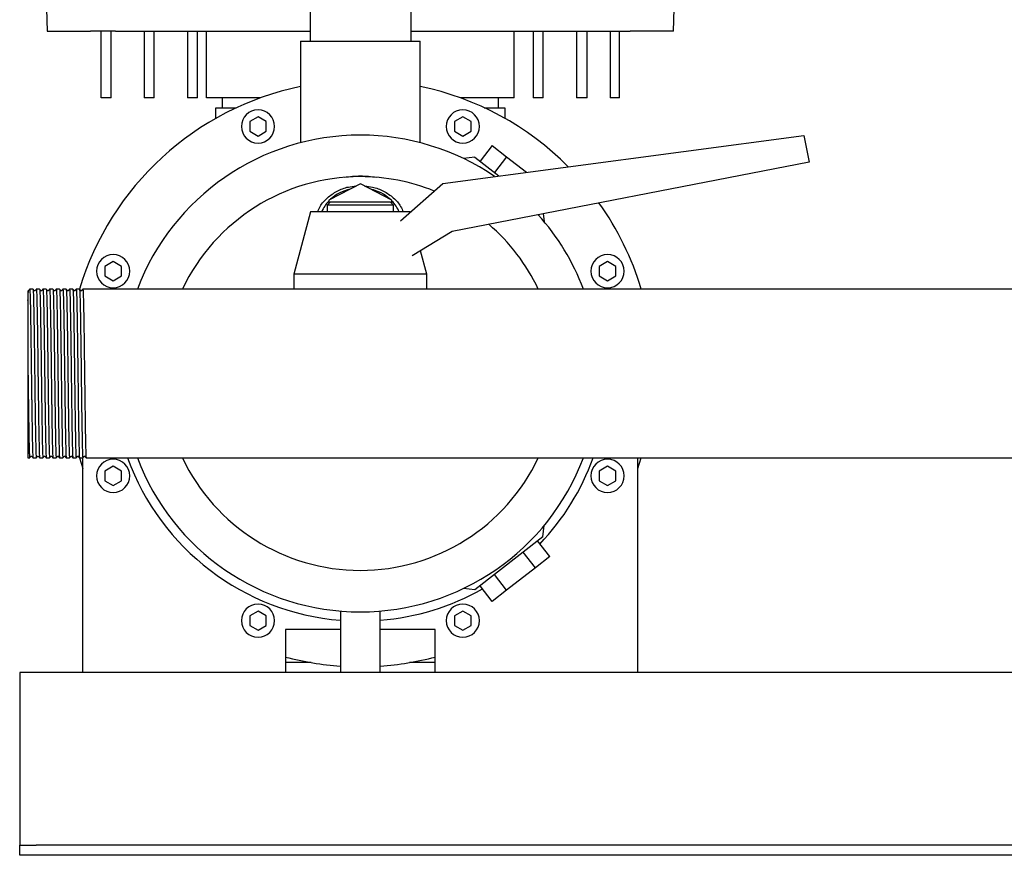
# Model space of a CAD drawing. Header units: millimetres. Extents: x 12 to 1950, y 8 to 888.
# Tile 3 of 8: x 1113 to 1409, y 8 to 260. Entities that reach past the tile are written whole.
import ezdxf

# ---------------------------------------------------------------- set-up
doc = ezdxf.new("R2010")
doc.units = ezdxf.units.MM

msp = doc.modelspace()

# ---------------------------------------------------------------- linework, layer by layer
at = {"color": 7, "linetype": 'Continuous', "lineweight": 25}
for p, q in [((1117.94, 341.91), (1120.91, 256.26)), ((1309.31, 256.26), (1312.28, 341.91)), ((1199.97, 263.26), (1199.97, 253.26)), ((1230.26, 263.26), (1230.26, 253.26)), ((1120.91, 256.26), (1133.92, 256.26)), ((1137.11, 236.26), (1137.11, 256.26)), ((1140.11, 236.26), (1140.11, 256.26)), ((1141.47, 256.26), (1199.97, 256.26)), ((1150.11, 256.26), (1150.11, 236.26)), ((1153.11, 236.26), (1153.11, 256.26)), ((1163.11, 256.26), (1163.11, 236.26)), ((1166.11, 236.26), (1166.11, 256.26)), ((1168.85, 236.26), (1168.85, 256.26)), ((1230.26, 256.26), (1288.76, 256.26)), ((1261.38, 236.26), (1261.38, 256.26)), ((1267.11, 256.26), (1267.11, 236.26)), ((1270.11, 236.26), (1270.11, 256.26)), ((1280.11, 256.26), (1280.11, 236.26)), ((1283.32, 236.26), (1283.32, 256.26)), ((1290.29, 256.26), (1290.29, 236.26)), ((1293.11, 236.26), (1293.11, 256.26)), ((1309.31, 256.26), (1296.31, 256.26)), ((1197.11, 253.26), (1197.11, 222.71)), ((1197.11, 253.26), (1215.11, 253.26)), ((1215.11, 253.26), (1233.11, 253.26)), ((1233.11, 222.71), (1233.11, 253.26)), ((1140.11, 236.26), (1137.11, 236.26)), ((1153.11, 236.26), (1150.11, 236.26)), ((1166.11, 236.26), (1163.11, 236.26)), ((1185.13, 236.26), (1168.85, 236.26)), ((1173.61, 233.26), (1173.61, 236.26)), ((1261.38, 236.26), (1245.1, 236.26)), ((1256.61, 236.26), (1256.61, 233.26)), ((1270.11, 236.26), (1267.11, 236.26)), ((1283.32, 236.26), (1280.11, 236.26)), ((1293.11, 236.26), (1290.29, 236.26)), ((1171.61, 230.04), (1171.61, 233.26)), ((1171.61, 233.26), (1174.61, 233.26)), ((1174.61, 233.26), (1177.86, 233.26)), ((1252.37, 233.26), (1255.61, 233.26)), ((1255.61, 233.26), (1258.61, 233.26)), ((1258.61, 233.26), (1258.61, 230.04)), ((1184.31, 230.51), (1181.81, 229.07)), ((1181.81, 229.07), (1181.81, 226.18)), ((1186.81, 229.07), (1184.31, 230.51)), ((1186.81, 226.18), (1186.81, 229.07)), ((1245.92, 230.51), (1243.42, 229.07)), ((1243.42, 229.07), (1243.42, 226.18)), ((1248.42, 229.07), (1245.92, 230.51)), ((1248.42, 226.18), (1248.42, 229.07)), ((1181.81, 226.18), (1184.31, 224.74)), ((1184.31, 224.74), (1186.81, 226.18)), ((1243.42, 226.18), (1245.92, 224.74)), ((1245.92, 224.74), (1248.42, 226.18)), ((1239.95, 210.49), (1348.56, 224.91)), ((1348.56, 224.91), (1350.11, 216.91)), ((1254.8, 221.87), (1251.1, 217.14)), ((1254.8, 221.87), (1259.12, 218.49)), ((1350.11, 216.91), (1242.76, 196.04)), ((1249.5, 218.39), (1246.09, 217.97)), ((1249.5, 218.39), (1256.75, 212.72)), ((1259.12, 218.49), (1255.43, 213.76)), ((1259.12, 218.49), (1265.09, 213.83)), ((1215.11, 210.35), (1205.61, 205.42)), ((1224.61, 205.42), (1215.11, 210.35)), ((1227.22, 199.26), (1239.95, 210.49)), ((1206.11, 204.91), (1205.11, 203.91)), ((1205.61, 205.42), (1205.61, 204.41)), ((1206.11, 204.91), (1215.11, 204.91)), ((1215.11, 204.91), (1224.11, 204.91)), ((1225.11, 203.91), (1224.11, 204.91)), ((1224.61, 204.41), (1224.61, 205.42)), ((1200.11, 201.91), (1195.11, 183.16)), ((1215.11, 201.91), (1200.11, 201.91)), ((1205.11, 203.91), (1205.11, 201.91)), ((1215.11, 203.91), (1205.11, 203.91)), ((1225.11, 203.91), (1215.11, 203.91)), ((1230.11, 201.91), (1215.11, 201.91)), ((1225.11, 201.91), (1225.11, 203.91)), ((1230.11, 201.91), (1230.11, 201.91)), ((1270.12, 201.36), (1270.41, 198.97)), ((1242.76, 196.04), (1230.71, 188.67)), ((1235.11, 183.16), (1233.23, 190.21)), ((1140.74, 186.95), (1138.24, 185.5)), ((1143.24, 185.5), (1140.74, 186.95)), ((1289.48, 186.95), (1286.98, 185.5)), ((1291.98, 185.5), (1289.48, 186.95)), ((1138.24, 185.5), (1138.24, 182.62)), ((1143.24, 182.62), (1143.24, 185.5)), ((1286.98, 185.5), (1286.98, 182.62)), ((1291.98, 182.62), (1291.98, 185.5)), ((1138.24, 182.62), (1140.74, 181.17)), ((1140.74, 181.17), (1143.24, 182.62)), ((1195.11, 183.16), (1195.11, 178.66)), ((1215.11, 183.16), (1195.11, 183.16)), ((1235.11, 183.16), (1215.11, 183.16)), ((1235.11, 178.66), (1235.11, 183.16)), ((1286.98, 182.62), (1289.48, 181.17)), ((1289.48, 181.17), (1291.98, 182.62)), ((1116.62, 178.65), (1115.61, 178.66)), ((1118.62, 178.65), (1117.61, 178.66)), ((1120.62, 178.65), (1119.61, 178.66)), ((1122.62, 178.65), (1121.61, 178.66)), ((1124.62, 178.65), (1123.61, 178.66)), ((1126.62, 178.65), (1125.61, 178.66)), ((1128.62, 178.65), (1127.61, 178.66)), ((1130.61, 178.66), (1129.61, 178.66)), ((1132.61, 178.66), (1131.61, 178.66)), ((1133.61, 178.66), (1132.61, 178.66)), ((1508.76, 178.66), (1133.61, 178.66)), ((1115.11, 153.14), (1115.11, 127.86)), ((1115.11, 127.86), (1115.61, 127.86)), ((1116.61, 127.86), (1117.62, 127.86)), ((1118.61, 127.86), (1119.61, 127.86)), ((1120.61, 127.86), (1121.62, 127.86)), ((1122.61, 127.86), (1123.61, 127.86)), ((1124.61, 127.86), (1125.61, 127.86)), ((1126.61, 127.86), (1127.62, 127.86)), ((1128.61, 127.86), (1129.62, 127.86)), ((1130.61, 127.86), (1131.61, 127.86)), ((1130.61, 127.86), (1131.61, 124.69)), ((1131.61, 63.26), (1131.61, 127.87)), ((1132.61, 127.86), (1905.11, 127.86)), ((1298.61, 63.26), (1298.61, 127.86)), ((1298.61, 124.69), (1299.63, 127.86)), ((1140.74, 125.34), (1138.24, 123.89)), ((1143.24, 123.89), (1140.74, 125.34)), ((1289.48, 125.34), (1286.98, 123.89)), ((1291.98, 123.89), (1289.48, 125.34)), ((1138.24, 123.89), (1138.24, 121.01)), ((1143.24, 121.01), (1143.24, 123.89)), ((1286.98, 123.89), (1286.98, 121.01)), ((1291.98, 121.01), (1291.98, 123.89)), ((1138.24, 121.01), (1140.74, 119.56)), ((1140.74, 119.56), (1143.24, 121.01)), ((1286.98, 121.01), (1289.48, 119.56)), ((1289.48, 119.56), (1291.98, 121.01)), ((1269.99, 104.13), (1270.41, 107.54)), ((1269.99, 104.13), (1249.5, 88.12)), ((1272.09, 98.15), (1268.39, 102.88)), ((1267.76, 94.77), (1264.07, 99.5)), ((1272.09, 98.15), (1267.76, 94.77)), ((1259.12, 88.02), (1255.43, 92.75)), ((1267.76, 94.77), (1259.12, 88.02)), ((1254.8, 84.64), (1251.1, 89.37)), ((1249.5, 88.12), (1246.09, 88.54)), ((1259.12, 88.02), (1254.8, 84.64)), ((1184.31, 81.77), (1181.81, 80.33)), ((1181.81, 80.33), (1181.81, 77.44)), ((1186.81, 80.33), (1184.31, 81.77)), ((1186.81, 77.44), (1186.81, 80.33)), ((1209.11, 81.76), (1209.11, 63.26)), ((1221.11, 63.26), (1221.11, 81.76)), ((1245.92, 81.77), (1243.42, 80.33)), ((1243.42, 80.33), (1243.42, 77.44)), ((1248.42, 80.33), (1245.92, 81.77)), ((1248.42, 77.44), (1248.42, 80.33)), ((1181.81, 77.44), (1184.31, 76)), ((1184.31, 76), (1186.81, 77.44)), ((1243.42, 77.44), (1245.92, 76)), ((1245.92, 76), (1248.42, 77.44)), ((1209.11, 76.26), (1192.61, 76.26)), ((1192.61, 76.26), (1192.61, 63.26)), ((1237.61, 76.26), (1221.11, 76.26)), ((1237.61, 63.26), (1237.61, 76.26)), ((1200.31, 66.26), (1192.61, 66.26)), ((1237.61, 66.26), (1229.91, 66.26)), ((1131.61, 63.26), (1112.61, 63.26)), ((1112.61, 63.26), (1112.61, 58.26)), ((1192.61, 63.26), (1131.61, 63.26)), ((1209.11, 63.26), (1192.61, 63.26)), ((1215.11, 63.26), (1209.11, 63.26)), ((1221.11, 63.26), (1215.11, 63.26)), ((1237.61, 63.26), (1221.11, 63.26)), ((1298.61, 63.26), (1237.61, 63.26)), ((1431.61, 63.26), (1298.61, 63.26)), ((1112.61, 58.26), (1112.61, 13.26)), ((1112.61, 13.26), (1112.61, 11.26)), ((1112.61, 8.26), (1112.61, 11.26)), ((1112.61, 11.26), (1117.61, 11.26)), ((1912.61, 11.26), (1117.61, 11.26)), ((1117.61, 8.26), (1112.61, 8.26)), ((1912.61, 8.26), (1117.61, 8.26))]:
    msp.add_line(p, q, dxfattribs=at)
for centre, radius, start, end in [((1215.13, 153.26), 88.25, 101.779, 163.2747), ((1215.11, 153.26), 88.25, 44.8556, 78.231), ((1184.31, 227.63), 5, 90, 270), ((1184.31, 227.63), 5, 270, 90), ((1245.92, 227.63), 5, 90, 270), ((1245.92, 227.63), 5, 270, 90), ((1215.11, 153.26), 71.75, 90, 159.2674), ((1215.11, 153.26), 71.75, 55.7432, 90), ((1215.11, 153.26), 59.25, 90, 154.6154), ((1215.11, 153.26), 59.25, 67.9775, 90), ((1214.83, 196.17), 12.88, 102.5938, 132.2575), ((1215.39, 196.17), 12.88, 47.7425, 77.4062), ((1213.67, 197.46), 11.15, 136.3275, 156.4956), ((1216.55, 197.46), 11.15, 23.5044, 43.6725), ((1215.11, 153.26), 88.25, 16.7274, 35.589), ((1215.11, 153.26), 71.75, 20.7326, 41.7835), ((1215.11, 153.26), 59.25, 25.3846, 49.2993), ((1140.74, 184.06), 5, 90, 270), ((1140.74, 184.06), 5, 270, 90), ((1289.48, 184.06), 5, 90, 270), ((1289.48, 184.06), 5, 270, 90), ((1140.74, 122.45), 5, 90, 270), ((1140.74, 122.45), 5, 270, 90), ((1215.11, 153.26), 74.5, 199.9341, 265.3806), ((1215.11, 153.26), 71.75, 200.7326, 270), ((1215.11, 153.26), 59.25, 205.3846, 270), ((1215.11, 153.26), 59.25, 270, 334.6154), ((1215.11, 153.26), 71.75, 270, 339.2674), ((1215.11, 153.26), 74.5, 316.4672, 340.0659), ((1289.48, 122.45), 5, 90, 270), ((1289.48, 122.45), 5, 270, 90), ((1215.11, 153.26), 74.5, 274.6194, 299.5328), ((1184.31, 78.88), 5, 90, 270), ((1184.31, 78.88), 5, 270, 90), ((1245.92, 78.88), 5, 90, 270), ((1245.92, 78.88), 5, 270, 90), ((1215.11, 153.26), 88.25, 255.2289, 266.1015), ((1215.11, 153.26), 88.25, 273.8985, 284.7711)]:
    msp.add_arc(centre, radius, start, end, dxfattribs=at)
for points, knots in [([(1141.47, 256.26), (1141.37, 256.26), (1141.17, 256.26), (1140.88, 256.26), (1140.59, 256.26), (1140.3, 256.26), (1140.02, 256.26), (1139.73, 256.26), (1139.46, 256.26), (1139.18, 256.26), (1138.59, 256.26), (1137.73, 256.26), (1136.67, 256.26), (1135.74, 256.26), (1135.12, 256.26), (1134.71, 256.26), (1134.47, 256.26), (1134.26, 256.26), (1134.07, 256.26), (1133.97, 256.26), (1133.92, 256.26)], [0, 0, 0, 0, 0.027851, 0.055614, 0.083315, 0.110979, 0.138633, 0.166301, 0.194009, 0.221784, 0.24965, 0.374532, 0.499508, 0.624462, 0.749518, 0.799747, 0.849758, 0.899703, 0.949733, 1, 1, 1, 1]), ([(1288.76, 256.26), (1288.86, 256.26), (1289.08, 256.26), (1289.4, 256.26), (1289.71, 256.26), (1290.02, 256.26), (1290.33, 256.26), (1290.63, 256.26), (1290.93, 256.26), (1291.22, 256.26), (1291.51, 256.26), (1291.79, 256.26), (1292.06, 256.26), (1292.32, 256.26), (1292.58, 256.26), (1292.83, 256.26), (1293.07, 256.26), (1293.31, 256.26), (1293.6, 256.26), (1293.95, 256.26), (1294.34, 256.26), (1294.71, 256.26), (1295.05, 256.26), (1295.37, 256.26), (1295.66, 256.26), (1295.91, 256.26), (1296.13, 256.26), (1296.25, 256.26), (1296.31, 256.26)], [0, 0, 0, 0, 0.030149, 0.060298, 0.090427, 0.120515, 0.150545, 0.180495, 0.210348, 0.240083, 0.269683, 0.299129, 0.328403, 0.357488, 0.386368, 0.415027, 0.443449, 0.47162, 0.499526, 0.552557, 0.606493, 0.661233, 0.716668, 0.772683, 0.829152, 0.88595, 0.942943, 1, 1, 1, 1]), ([(1210.31, 212.31), (1211.9, 212.59), (1213.5, 212.73), (1216.72, 212.73), (1218.33, 212.59), (1219.91, 212.31)], [0, 0, 0, 0, 0.5, 0.5, 1, 1, 1, 1]), ([(1202.24, 201.91), (1202.47, 202.47), (1203.12, 204.05), (1205.14, 206.25), (1208.04, 208.25), (1211.04, 209.45), (1213.03, 209.61), (1213.8, 209.67)], [0, 0, 0, 0, 0.130523, 0.369658, 0.608909, 0.847887, 1, 1, 1, 1]), ([(1216.42, 209.67), (1217.2, 209.6), (1219.19, 209.45), (1222.19, 208.25), (1225.09, 206.25), (1227.1, 204.05), (1227.76, 202.47), (1227.99, 201.91)], [0, 0, 0, 0, 0.152384, 0.391491, 0.630505, 0.869028, 1, 1, 1, 1]), ([(1115.11, 175.2), (1115.14, 175.96), (1115.18, 177.47), (1115.24, 178.3), (1115.26, 178.15), (1115.27, 178.21)], [0, 0, 0, 0, 0.4668609, 0.9315588, 1, 1, 1, 1]), ([(1115.11, 178.1), (1115.11, 178.05), (1115.11, 177.95), (1115.11, 177.29), (1115.11, 176.65), (1115.11, 176.22), (1115.11, 175.74), (1115.11, 175.38), (1115.11, 175.2)], [0, 0, 0, 0, 0.281976, 0.597701, 0.697627, 0.797843, 0.898564, 1, 1, 1, 1]), ([(1115.61, 178.65), (1115.55, 178.58), (1115.44, 178.43), (1115.32, 178.28), (1115.27, 178.21)], [0, 0, 0, 0, 0.5, 1, 1, 1, 1]), ([(1115.61, 178.65), (1115.61, 178.63), (1115.63, 178.82), (1115.67, 178.26), (1115.74, 176.89), (1115.8, 174.5), (1115.86, 171.33), (1115.93, 167.46), (1115.99, 163.04), (1116.05, 158.24), (1116.09, 154.93), (1116.11, 153.26)], [0, 0, 0, 0, 0.010034, 0.133252, 0.257909, 0.381604, 0.504404, 0.628964, 0.753042, 0.875633, 1, 1, 1, 1]), ([(1116.96, 178.21), (1116.9, 178.28), (1116.79, 178.43), (1116.67, 178.58), (1116.62, 178.65)], [0, 0, 0, 0, 0.5, 1, 1, 1, 1]), ([(1116.62, 178.65), (1116.63, 178.53), (1116.67, 178.34), (1116.74, 176.86), (1116.8, 174.51), (1116.86, 171.33), (1116.92, 167.46), (1116.99, 163.04), (1117.05, 158.24), (1117.09, 154.93), (1117.11, 153.26)], [0, 0, 0, 0, 0.115499, 0.24271, 0.368937, 0.494253, 0.621365, 0.747984, 0.873086, 1, 1, 1, 1]), ([(1117.27, 178.21), (1117.21, 178.17), (1117.11, 178.09), (1117.01, 178.17), (1116.96, 178.21)], [0, 0, 0, 0, 0.5000003, 1, 1, 1, 1]), ([(1117.61, 178.65), (1117.55, 178.58), (1117.44, 178.43), (1117.32, 178.28), (1117.27, 178.21)], [0, 0, 0, 0, 0.5, 1, 1, 1, 1]), ([(1117.61, 178.65), (1117.61, 178.63), (1117.63, 178.82), (1117.67, 178.26), (1117.74, 176.89), (1117.8, 174.5), (1117.86, 171.33), (1117.93, 167.46), (1117.99, 163.04), (1118.05, 158.24), (1118.09, 154.93), (1118.11, 153.26)], [0, 0, 0, 0, 0.010039, 0.133256, 0.257913, 0.381607, 0.504407, 0.628966, 0.753043, 0.875634, 1, 1, 1, 1]), ([(1118.96, 178.21), (1118.9, 178.28), (1118.79, 178.43), (1118.67, 178.58), (1118.62, 178.65)], [0, 0, 0, 0, 0.5, 1, 1, 1, 1]), ([(1118.62, 178.65), (1118.63, 178.53), (1118.67, 178.34), (1118.74, 176.86), (1118.8, 174.51), (1118.86, 171.33), (1118.92, 167.46), (1118.99, 163.04), (1119.05, 158.24), (1119.09, 154.93), (1119.11, 153.26)], [0, 0, 0, 0, 0.115492, 0.242704, 0.368933, 0.494249, 0.621362, 0.747982, 0.873085, 1, 1, 1, 1]), ([(1119.27, 178.21), (1119.21, 178.17), (1119.11, 178.09), (1119.01, 178.17), (1118.96, 178.21)], [0, 0, 0, 0, 0.5, 1, 1, 1, 1]), ([(1119.61, 178.65), (1119.55, 178.58), (1119.44, 178.43), (1119.32, 178.28), (1119.27, 178.21)], [0, 0, 0, 0, 0.5, 1, 1, 1, 1]), ([(1119.61, 178.65), (1119.61, 178.63), (1119.63, 178.82), (1119.67, 178.26), (1119.74, 176.89), (1119.8, 174.5), (1119.86, 171.33), (1119.93, 167.46), (1119.99, 163.04), (1120.05, 158.24), (1120.09, 154.93), (1120.11, 153.26)], [0, 0, 0, 0, 0.010054, 0.13327, 0.257924, 0.381616, 0.504414, 0.628972, 0.753047, 0.875636, 1, 1, 1, 1]), ([(1120.96, 178.21), (1120.9, 178.28), (1120.79, 178.43), (1120.67, 178.58), (1120.62, 178.65)], [0, 0, 0, 0, 0.5, 1, 1, 1, 1]), ([(1120.62, 178.65), (1120.63, 178.53), (1120.67, 178.34), (1120.74, 176.86), (1120.8, 174.51), (1120.86, 171.33), (1120.92, 167.46), (1120.99, 163.04), (1121.05, 158.24), (1121.09, 154.93), (1121.11, 153.26)], [0, 0, 0, 0, 0.1154783, 0.2426917, 0.3689225, 0.4942413, 0.6213558, 0.7479778, 0.873083, 1, 1, 1, 1]), ([(1121.27, 178.21), (1121.21, 178.17), (1121.11, 178.09), (1121.01, 178.17), (1120.96, 178.21)], [0, 0, 0, 0, 0.5, 1, 1, 1, 1]), ([(1121.61, 178.65), (1121.55, 178.58), (1121.44, 178.43), (1121.32, 178.28), (1121.27, 178.21)], [0, 0, 0, 0, 0.5, 1, 1, 1, 1]), ([(1121.61, 178.65), (1121.61, 178.63), (1121.63, 178.82), (1121.67, 178.26), (1121.74, 176.89), (1121.8, 174.5), (1121.86, 171.33), (1121.93, 167.46), (1121.99, 163.04), (1122.05, 158.24), (1122.09, 154.93), (1122.11, 153.26)], [0, 0, 0, 0, 0.010016, 0.133237, 0.257896, 0.381593, 0.504395, 0.628958, 0.753038, 0.875631, 1, 1, 1, 1]), ([(1122.96, 178.21), (1122.9, 178.28), (1122.79, 178.43), (1122.67, 178.58), (1122.62, 178.65)], [0, 0, 0, 0, 0.5, 1, 1, 1, 1]), ([(1122.62, 178.65), (1122.63, 178.53), (1122.67, 178.34), (1122.74, 176.86), (1122.8, 174.51), (1122.86, 171.33), (1122.92, 167.46), (1122.99, 163.04), (1123.05, 158.24), (1123.09, 154.93), (1123.11, 153.26)], [0, 0, 0, 0, 0.115506, 0.242716, 0.368943, 0.494257, 0.621368, 0.747986, 0.873087, 1, 1, 1, 1]), ([(1123.27, 178.21), (1123.21, 178.17), (1123.11, 178.09), (1123.01, 178.17), (1122.96, 178.21)], [0, 0, 0, 0, 0.5, 1, 1, 1, 1]), ([(1123.61, 178.65), (1123.55, 178.58), (1123.44, 178.43), (1123.32, 178.28), (1123.27, 178.21)], [0, 0, 0, 0, 0.5, 1, 1, 1, 1]), ([(1123.61, 178.65), (1123.61, 178.63), (1123.63, 178.82), (1123.67, 178.26), (1123.74, 176.89), (1123.8, 174.5), (1123.86, 171.33), (1123.93, 167.46), (1123.99, 163.04), (1124.05, 158.24), (1124.09, 154.93), (1124.11, 153.26)], [0, 0, 0, 0, 0.010033, 0.133252, 0.257909, 0.381603, 0.504404, 0.628964, 0.753042, 0.875633, 1, 1, 1, 1]), ([(1124.96, 178.21), (1124.9, 178.28), (1124.79, 178.43), (1124.67, 178.58), (1124.62, 178.65)], [0, 0, 0, 0, 0.5, 1, 1, 1, 1]), ([(1124.62, 178.65), (1124.63, 178.53), (1124.67, 178.34), (1124.74, 176.86), (1124.8, 174.51), (1124.86, 171.33), (1124.92, 167.46), (1124.99, 163.04), (1125.05, 158.24), (1125.09, 154.93), (1125.11, 153.26)], [0, 0, 0, 0, 0.115499, 0.242709, 0.368937, 0.494253, 0.621365, 0.747984, 0.873086, 1, 1, 1, 1]), ([(1125.27, 178.21), (1125.21, 178.17), (1125.11, 178.09), (1125.01, 178.17), (1124.96, 178.21)], [0, 0, 0, 0, 0.5, 1, 1, 1, 1]), ([(1125.61, 178.65), (1125.55, 178.58), (1125.44, 178.43), (1125.32, 178.28), (1125.27, 178.21)], [0, 0, 0, 0, 0.5, 1, 1, 1, 1]), ([(1125.61, 178.65), (1125.61, 178.63), (1125.63, 178.82), (1125.67, 178.26), (1125.74, 176.89), (1125.8, 174.5), (1125.86, 171.33), (1125.93, 167.46), (1125.99, 163.04), (1126.05, 158.24), (1126.09, 154.93), (1126.11, 153.26)], [0, 0, 0, 0, 0.010038, 0.133256, 0.257912, 0.381606, 0.504406, 0.628966, 0.753043, 0.875634, 1, 1, 1, 1]), ([(1126.96, 178.21), (1126.9, 178.28), (1126.79, 178.43), (1126.67, 178.58), (1126.62, 178.65)], [0, 0, 0, 0, 0.5, 1, 1, 1, 1]), ([(1126.62, 178.65), (1126.63, 178.53), (1126.67, 178.34), (1126.74, 176.86), (1126.8, 174.51), (1126.86, 171.33), (1126.92, 167.46), (1126.99, 163.04), (1127.05, 158.24), (1127.09, 154.93), (1127.11, 153.26)], [0, 0, 0, 0, 0.115489, 0.242701, 0.368931, 0.494248, 0.621361, 0.747981, 0.873085, 1, 1, 1, 1]), ([(1127.27, 178.21), (1127.21, 178.17), (1127.11, 178.09), (1127.01, 178.17), (1126.96, 178.21)], [0, 0, 0, 0, 0.5000001, 1, 1, 1, 1]), ([(1127.61, 178.65), (1127.55, 178.58), (1127.44, 178.43), (1127.32, 178.28), (1127.27, 178.21)], [0, 0, 0, 0, 0.5, 1, 1, 1, 1]), ([(1127.61, 178.65), (1127.61, 178.63), (1127.63, 178.82), (1127.67, 178.26), (1127.74, 176.89), (1127.8, 174.5), (1127.86, 171.33), (1127.93, 167.46), (1127.99, 163.04), (1128.05, 158.24), (1128.09, 154.93), (1128.11, 153.26)], [0, 0, 0, 0, 0.010053, 0.133269, 0.257923, 0.381615, 0.504414, 0.628971, 0.753047, 0.875636, 1, 1, 1, 1]), ([(1128.96, 178.21), (1128.9, 178.28), (1128.79, 178.43), (1128.67, 178.58), (1128.62, 178.65)], [0, 0, 0, 0, 0.5, 1, 1, 1, 1]), ([(1128.62, 178.65), (1128.63, 178.53), (1128.67, 178.34), (1128.74, 176.86), (1128.8, 174.51), (1128.86, 171.33), (1128.92, 167.46), (1128.99, 163.04), (1129.05, 158.24), (1129.09, 154.93), (1129.11, 153.26)], [0, 0, 0, 0, 0.115519, 0.242727, 0.368952, 0.494265, 0.621373, 0.74799, 0.873089, 1, 1, 1, 1]), ([(1129.27, 178.21), (1129.21, 178.17), (1129.11, 178.09), (1129.01, 178.17), (1128.96, 178.21)], [0, 0, 0, 0, 0.5, 1, 1, 1, 1]), ([(1129.61, 178.65), (1129.55, 178.58), (1129.44, 178.43), (1129.32, 178.28), (1129.27, 178.21)], [0, 0, 0, 0, 0.5, 1, 1, 1, 1]), ([(1129.61, 178.65), (1129.61, 178.63), (1129.63, 178.82), (1129.67, 178.26), (1129.74, 176.89), (1129.8, 174.5), (1129.86, 171.33), (1129.93, 167.46), (1129.99, 163.04), (1130.05, 158.24), (1130.09, 154.93), (1130.11, 153.26)], [0, 0, 0, 0, 0.010015, 0.133236, 0.257895, 0.381592, 0.504395, 0.628957, 0.753037, 0.875631, 1, 1, 1, 1]), ([(1130.96, 178.21), (1130.9, 178.28), (1130.79, 178.43), (1130.67, 178.58), (1130.62, 178.65)], [0, 0, 0, 0, 0.5, 1, 1, 1, 1]), ([(1130.62, 178.65), (1130.63, 178.53), (1130.67, 178.34), (1130.74, 176.86), (1130.8, 174.51), (1130.86, 171.33), (1130.92, 167.46), (1130.99, 163.04), (1131.05, 158.24), (1131.09, 154.93), (1131.11, 153.26)], [0, 0, 0, 0, 0.1155039, 0.2427136, 0.3689408, 0.494256, 0.6213667, 0.7479851, 0.8730866, 1, 1, 1, 1]), ([(1131.27, 178.21), (1131.21, 178.17), (1131.11, 178.09), (1131.01, 178.17), (1130.96, 178.21)], [0, 0, 0, 0, 0.5, 1, 1, 1, 1]), ([(1131.61, 178.65), (1131.55, 178.58), (1131.44, 178.43), (1131.32, 178.28), (1131.27, 178.21)], [0, 0, 0, 0, 0.5, 1, 1, 1, 1]), ([(1131.61, 178.65), (1131.61, 178.63), (1131.63, 178.82), (1131.67, 178.26), (1131.74, 176.89), (1131.8, 174.5), (1131.86, 171.33), (1131.93, 167.46), (1131.99, 163.04), (1132.05, 158.24), (1132.09, 154.93), (1132.11, 153.26)], [0, 0, 0, 0, 0.010032, 0.133251, 0.257908, 0.381603, 0.504404, 0.628964, 0.753042, 0.875633, 1, 1, 1, 1]), ([(1115.11, 175.2), (1115.11, 175.12), (1115.11, 174.97), (1115.11, 174.73), (1115.11, 174.48), (1115.11, 174.23), (1115.11, 173.97), (1115.11, 173.7), (1115.11, 173.21), (1115.11, 172.43), (1115.11, 170.94), (1115.11, 168.85), (1115.11, 166.15), (1115.11, 163.16), (1115.11, 160.92), (1115.11, 159.49), (1115.11, 159.09), (1115.11, 158.61), (1115.11, 158.06), (1115.11, 157.43), (1115.11, 156.73), (1115.11, 155.94), (1115.11, 155.08), (1115.11, 154.14), (1115.11, 153.48), (1115.11, 153.14)], [0, 0, 0, 0, 0.018137, 0.036189, 0.054153, 0.072025, 0.089804, 0.107486, 0.125071, 0.184633, 0.250044, 0.375711, 0.499832, 0.614195, 0.749714, 0.762277, 0.777571, 0.795613, 0.816419, 0.840005, 0.866387, 0.895576, 0.927577, 0.962388, 1, 1, 1, 1]), ([(1115.11, 153.14), (1115.13, 151.47), (1115.18, 148.16), (1115.24, 143.38), (1115.3, 138.98), (1115.36, 135.12), (1115.42, 131.96), (1115.49, 129.59), (1115.55, 128.24), (1115.59, 127.69), (1115.61, 127.88), (1115.62, 127.86)], [0, 0, 0, 0, 0.1245189, 0.2472761, 0.3715653, 0.496292, 0.6192439, 0.7431492, 0.8679829, 0.9913477, 1, 1, 1, 1]), ([(1116.11, 153.26), (1116.13, 151.58), (1116.16, 149.9), (1116.19, 147.46), (1116.2, 146.66), (1116.21, 145.48), (1116.22, 145.1), (1116.23, 144.32), (1116.23, 143.94), (1116.26, 142.03), (1116.28, 140.54), (1116.32, 137.76), (1116.34, 136.45), (1116.37, 134.69), (1116.39, 134.13), (1116.41, 133.09), (1116.42, 132.6), (1116.45, 131.23), (1116.47, 130.44), (1116.51, 129.15), (1116.53, 128.66), (1116.57, 128.01), (1116.59, 127.86), (1116.61, 127.86)], [0, 0, 0, 0, 0.125, 0.125, 0.1875, 0.1875, 0.21875, 0.21875, 0.25, 0.25, 0.375, 0.375, 0.5, 0.5, 0.5625, 0.5625, 0.625, 0.625, 0.75, 0.75, 0.875, 0.875, 1, 1, 1, 1]), ([(1117.11, 153.26), (1117.13, 151.58), (1117.17, 148.27), (1117.23, 143.47), (1117.3, 139.05), (1117.36, 135.18), (1117.42, 132.01), (1117.48, 129.62), (1117.55, 128.25), (1117.59, 127.69), (1117.61, 127.88), (1117.62, 127.89)], [0, 0, 0, 0, 0.1243661, 0.2469568, 0.3710339, 0.4955935, 0.6183935, 0.7420872, 0.8667438, 0.9899616, 1, 1, 1, 1]), ([(1118.11, 153.26), (1118.13, 151.58), (1118.16, 149.9), (1118.19, 147.46), (1118.2, 146.66), (1118.21, 145.48), (1118.22, 145.1), (1118.23, 144.32), (1118.23, 143.94), (1118.26, 142.03), (1118.28, 140.54), (1118.32, 137.76), (1118.34, 136.45), (1118.37, 134.69), (1118.39, 134.13), (1118.41, 133.09), (1118.42, 132.6), (1118.45, 131.23), (1118.47, 130.44), (1118.51, 129.15), (1118.53, 128.66), (1118.57, 128.01), (1118.59, 127.86), (1118.61, 127.86)], [0, 0, 0, 0, 0.125, 0.125, 0.1875, 0.1875, 0.21875, 0.21875, 0.25, 0.25, 0.375, 0.375, 0.5, 0.5, 0.5625, 0.5625, 0.625, 0.625, 0.75, 0.75, 0.875, 0.875, 1, 1, 1, 1]), ([(1119.11, 153.26), (1119.13, 151.58), (1119.17, 148.27), (1119.23, 143.47), (1119.3, 139.05), (1119.36, 135.18), (1119.42, 132.01), (1119.48, 129.62), (1119.55, 128.25), (1119.59, 127.69), (1119.61, 127.88), (1119.62, 127.86)], [0, 0, 0, 0, 0.124364, 0.246953, 0.371028, 0.495586, 0.618384, 0.742076, 0.866731, 0.989947, 1, 1, 1, 1]), ([(1120.11, 153.26), (1120.13, 151.58), (1120.16, 149.9), (1120.19, 147.46), (1120.2, 146.66), (1120.21, 145.48), (1120.22, 145.1), (1120.23, 144.32), (1120.23, 143.94), (1120.26, 142.03), (1120.28, 140.54), (1120.32, 137.76), (1120.34, 136.45), (1120.37, 134.69), (1120.39, 134.13), (1120.41, 133.09), (1120.42, 132.6), (1120.45, 131.23), (1120.47, 130.44), (1120.51, 129.15), (1120.53, 128.66), (1120.57, 128.01), (1120.59, 127.86), (1120.61, 127.86)], [0, 0, 0, 0, 0.125, 0.125, 0.1875, 0.1875, 0.21875, 0.21875, 0.25, 0.25, 0.375, 0.375, 0.5, 0.5, 0.5625, 0.5625, 0.625, 0.625, 0.75, 0.75, 0.875, 0.875, 1, 1, 1, 1]), ([(1121.11, 153.26), (1121.13, 151.58), (1121.17, 148.27), (1121.23, 143.47), (1121.3, 139.05), (1121.36, 135.18), (1121.42, 132.01), (1121.48, 129.62), (1121.55, 128.25), (1121.59, 127.69), (1121.61, 127.88), (1121.62, 127.86)], [0, 0, 0, 0, 0.124368, 0.246961, 0.371041, 0.495602, 0.618405, 0.742101, 0.866759, 0.989979, 1, 1, 1, 1]), ([(1122.11, 153.26), (1122.13, 151.58), (1122.16, 149.9), (1122.19, 147.46), (1122.2, 146.66), (1122.21, 145.48), (1122.22, 145.1), (1122.23, 144.32), (1122.23, 143.94), (1122.26, 142.03), (1122.28, 140.54), (1122.32, 137.76), (1122.34, 136.45), (1122.37, 134.69), (1122.39, 134.13), (1122.41, 133.09), (1122.42, 132.6), (1122.45, 131.23), (1122.47, 130.44), (1122.51, 129.15), (1122.53, 128.66), (1122.57, 128.01), (1122.59, 127.86), (1122.61, 127.86)], [0, 0, 0, 0, 0.125, 0.125, 0.1875, 0.1875, 0.21875, 0.21875, 0.25, 0.25, 0.375, 0.375, 0.5, 0.5, 0.5625, 0.5625, 0.625, 0.625, 0.75, 0.75, 0.875, 0.875, 1, 1, 1, 1]), ([(1123.11, 153.26), (1123.13, 151.58), (1123.17, 148.27), (1123.23, 143.47), (1123.3, 139.05), (1123.36, 135.18), (1123.42, 132.01), (1123.48, 129.62), (1123.55, 128.25), (1123.59, 127.69), (1123.61, 127.88), (1123.62, 127.86)], [0, 0, 0, 0, 0.124366, 0.246957, 0.371035, 0.495595, 0.618395, 0.742089, 0.866746, 0.989964, 1, 1, 1, 1]), ([(1124.11, 153.26), (1124.13, 151.58), (1124.16, 149.9), (1124.19, 147.46), (1124.2, 146.66), (1124.21, 145.48), (1124.22, 145.1), (1124.23, 144.32), (1124.23, 143.94), (1124.26, 142.03), (1124.28, 140.54), (1124.32, 137.76), (1124.34, 136.45), (1124.37, 134.69), (1124.39, 134.13), (1124.41, 133.09), (1124.42, 132.6), (1124.45, 131.23), (1124.47, 130.44), (1124.51, 129.15), (1124.53, 128.66), (1124.57, 128.01), (1124.59, 127.86), (1124.61, 127.86)], [0, 0, 0, 0, 0.125, 0.125, 0.1875, 0.1875, 0.21875, 0.21875, 0.25, 0.25, 0.375, 0.375, 0.5, 0.5, 0.5625, 0.5625, 0.625, 0.625, 0.75, 0.75, 0.875, 0.875, 1, 1, 1, 1]), ([(1125.11, 153.26), (1125.13, 151.58), (1125.17, 148.27), (1125.23, 143.47), (1125.3, 139.05), (1125.36, 135.18), (1125.42, 132.01), (1125.48, 129.62), (1125.55, 128.25), (1125.59, 127.69), (1125.61, 127.88), (1125.62, 127.86)], [0, 0, 0, 0, 0.1243659, 0.2469563, 0.3710331, 0.4955925, 0.6183922, 0.7420857, 0.866742, 0.9899596, 1, 1, 1, 1]), ([(1126.11, 153.26), (1126.13, 151.58), (1126.16, 149.9), (1126.19, 147.46), (1126.2, 146.66), (1126.21, 145.48), (1126.22, 145.1), (1126.23, 144.32), (1126.23, 143.94), (1126.26, 142.03), (1126.28, 140.54), (1126.32, 137.76), (1126.34, 136.45), (1126.37, 134.69), (1126.39, 134.13), (1126.41, 133.09), (1126.42, 132.6), (1126.45, 131.23), (1126.47, 130.44), (1126.51, 129.15), (1126.53, 128.66), (1126.57, 128.01), (1126.59, 127.86), (1126.61, 127.86)], [0, 0, 0, 0, 0.125, 0.125, 0.1875, 0.1875, 0.21875, 0.21875, 0.25, 0.25, 0.375, 0.375, 0.5, 0.5, 0.5625, 0.5625, 0.625, 0.625, 0.75, 0.75, 0.875, 0.875, 1, 1, 1, 1]), ([(1127.11, 153.26), (1127.13, 151.58), (1127.17, 148.27), (1127.23, 143.47), (1127.3, 139.05), (1127.36, 135.18), (1127.42, 132.01), (1127.48, 129.62), (1127.55, 128.25), (1127.59, 127.69), (1127.61, 127.88), (1127.62, 127.86)], [0, 0, 0, 0, 0.124364, 0.246952, 0.371027, 0.495584, 0.618382, 0.742074, 0.866728, 0.989944, 1, 1, 1, 1]), ([(1128.11, 153.26), (1128.13, 151.58), (1128.16, 149.9), (1128.19, 147.46), (1128.2, 146.66), (1128.21, 145.48), (1128.22, 145.1), (1128.23, 144.32), (1128.23, 143.94), (1128.26, 142.03), (1128.28, 140.54), (1128.32, 137.76), (1128.34, 136.45), (1128.37, 134.69), (1128.39, 134.13), (1128.41, 133.09), (1128.42, 132.6), (1128.45, 131.23), (1128.47, 130.44), (1128.51, 129.15), (1128.53, 128.66), (1128.57, 128.01), (1128.59, 127.86), (1128.61, 127.86)], [0, 0, 0, 0, 0.125, 0.125, 0.1875, 0.1875, 0.21875, 0.21875, 0.25, 0.25, 0.375, 0.375, 0.5, 0.5, 0.5625, 0.5625, 0.625, 0.625, 0.75, 0.75, 0.875, 0.875, 1, 1, 1, 1]), ([(1129.11, 153.26), (1129.13, 151.58), (1129.17, 148.27), (1129.23, 143.47), (1129.3, 139.05), (1129.36, 135.18), (1129.42, 132.01), (1129.48, 129.62), (1129.55, 128.25), (1129.59, 127.69), (1129.61, 127.88), (1129.62, 127.89)], [0, 0, 0, 0, 0.124368, 0.24696, 0.371039, 0.495601, 0.618402, 0.742098, 0.866756, 0.989976, 1, 1, 1, 1]), ([(1130.11, 153.26), (1130.13, 151.58), (1130.16, 149.9), (1130.19, 147.46), (1130.2, 146.66), (1130.21, 145.48), (1130.22, 145.1), (1130.23, 144.32), (1130.23, 143.94), (1130.26, 142.03), (1130.28, 140.54), (1130.32, 137.76), (1130.34, 136.45), (1130.37, 134.69), (1130.39, 134.13), (1130.41, 133.09), (1130.42, 132.6), (1130.45, 131.23), (1130.47, 130.44), (1130.51, 129.15), (1130.53, 128.66), (1130.57, 128.01), (1130.59, 127.86), (1130.61, 127.86)], [0, 0, 0, 0, 0.125, 0.125, 0.1875, 0.1875, 0.21875, 0.21875, 0.25, 0.25, 0.375, 0.375, 0.5, 0.5, 0.5625, 0.5625, 0.625, 0.625, 0.75, 0.75, 0.875, 0.875, 1, 1, 1, 1]), ([(1131.11, 153.26), (1131.13, 151.58), (1131.17, 148.27), (1131.23, 143.47), (1131.3, 139.05), (1131.36, 135.18), (1131.42, 132.01), (1131.48, 129.62), (1131.55, 128.25), (1131.59, 127.69), (1131.61, 127.88), (1131.61, 127.87)], [0, 0, 0, 0, 0.1243663, 0.2469572, 0.3710344, 0.4955942, 0.6183944, 0.7420884, 0.8667451, 0.9899631, 1, 1, 1, 1]), ([(1132.11, 153.26), (1132.13, 151.58), (1132.16, 149.9), (1132.19, 147.46), (1132.2, 146.66), (1132.21, 145.48), (1132.22, 145.1), (1132.23, 144.32), (1132.23, 143.94), (1132.26, 142.03), (1132.28, 140.54), (1132.32, 137.76), (1132.34, 136.45), (1132.37, 134.69), (1132.39, 134.13), (1132.41, 133.09), (1132.42, 132.6), (1132.45, 131.23), (1132.47, 130.44), (1132.51, 129.15), (1132.53, 128.66), (1132.57, 128.01), (1132.59, 127.86), (1132.61, 127.86)], [0, 0, 0, 0, 0.125, 0.125, 0.1875, 0.1875, 0.21875, 0.21875, 0.25, 0.25, 0.375, 0.375, 0.5, 0.5, 0.5625, 0.5625, 0.625, 0.625, 0.75, 0.75, 0.875, 0.875, 1, 1, 1, 1]), ([(1115.62, 127.86), (1115.67, 127.93), (1115.79, 128.08), (1115.9, 128.23), (1115.96, 128.31)], [0, 0, 0, 0, 0.5, 1, 1, 1, 1]), ([(1115.96, 128.31), (1116.01, 128.34), (1116.11, 128.42), (1116.21, 128.34), (1116.27, 128.31)], [0, 0, 0, 0, 0.4999997, 1, 1, 1, 1]), ([(1116.27, 128.31), (1116.32, 128.23), (1116.44, 128.08), (1116.55, 127.93), (1116.61, 127.86)], [0, 0, 0, 0, 0.5, 1, 1, 1, 1]), ([(1117.62, 127.86), (1117.67, 127.93), (1117.79, 128.08), (1117.9, 128.23), (1117.96, 128.31)], [0, 0, 0, 0, 0.5, 1, 1, 1, 1]), ([(1117.96, 128.31), (1118.01, 128.34), (1118.11, 128.42), (1118.21, 128.34), (1118.27, 128.31)], [0, 0, 0, 0, 0.5, 1, 1, 1, 1]), ([(1118.27, 128.31), (1118.32, 128.23), (1118.44, 128.08), (1118.55, 127.93), (1118.61, 127.86)], [0, 0, 0, 0, 0.5, 1, 1, 1, 1]), ([(1119.62, 127.86), (1119.67, 127.93), (1119.79, 128.08), (1119.9, 128.23), (1119.96, 128.31)], [0, 0, 0, 0, 0.5, 1, 1, 1, 1]), ([(1119.96, 128.31), (1120.01, 128.34), (1120.11, 128.42), (1120.21, 128.34), (1120.27, 128.31)], [0, 0, 0, 0, 0.5, 1, 1, 1, 1]), ([(1120.27, 128.31), (1120.32, 128.23), (1120.44, 128.08), (1120.55, 127.93), (1120.61, 127.86)], [0, 0, 0, 0, 0.5, 1, 1, 1, 1]), ([(1121.62, 127.86), (1121.67, 127.93), (1121.79, 128.08), (1121.9, 128.23), (1121.96, 128.31)], [0, 0, 0, 0, 0.5, 1, 1, 1, 1]), ([(1121.96, 128.31), (1122.01, 128.34), (1122.11, 128.42), (1122.21, 128.34), (1122.27, 128.31)], [0, 0, 0, 0, 0.5, 1, 1, 1, 1]), ([(1122.27, 128.31), (1122.32, 128.23), (1122.44, 128.08), (1122.55, 127.93), (1122.61, 127.86)], [0, 0, 0, 0, 0.5, 1, 1, 1, 1]), ([(1123.62, 127.86), (1123.67, 127.93), (1123.79, 128.08), (1123.9, 128.23), (1123.96, 128.31)], [0, 0, 0, 0, 0.5, 1, 1, 1, 1]), ([(1123.96, 128.31), (1124.01, 128.34), (1124.11, 128.42), (1124.21, 128.34), (1124.27, 128.31)], [0, 0, 0, 0, 0.5, 1, 1, 1, 1]), ([(1124.27, 128.31), (1124.32, 128.23), (1124.44, 128.08), (1124.55, 127.93), (1124.61, 127.86)], [0, 0, 0, 0, 0.5, 1, 1, 1, 1]), ([(1125.62, 127.86), (1125.67, 127.93), (1125.79, 128.08), (1125.9, 128.23), (1125.96, 128.31)], [0, 0, 0, 0, 0.5, 1, 1, 1, 1]), ([(1125.96, 128.31), (1126.01, 128.34), (1126.11, 128.42), (1126.21, 128.34), (1126.27, 128.31)], [0, 0, 0, 0, 0.4999999, 1, 1, 1, 1]), ([(1126.27, 128.31), (1126.32, 128.23), (1126.44, 128.08), (1126.55, 127.93), (1126.61, 127.86)], [0, 0, 0, 0, 0.5, 1, 1, 1, 1]), ([(1127.62, 127.86), (1127.67, 127.93), (1127.79, 128.08), (1127.9, 128.23), (1127.96, 128.31)], [0, 0, 0, 0, 0.5, 1, 1, 1, 1]), ([(1127.96, 128.31), (1128.01, 128.34), (1128.11, 128.42), (1128.21, 128.34), (1128.27, 128.31)], [0, 0, 0, 0, 0.5, 1, 1, 1, 1]), ([(1128.27, 128.31), (1128.32, 128.23), (1128.44, 128.08), (1128.55, 127.93), (1128.61, 127.86)], [0, 0, 0, 0, 0.5, 1, 1, 1, 1]), ([(1129.62, 127.86), (1129.67, 127.93), (1129.79, 128.08), (1129.9, 128.23), (1129.96, 128.31)], [0, 0, 0, 0, 0.5, 1, 1, 1, 1]), ([(1129.96, 128.31), (1130.01, 128.34), (1130.11, 128.42), (1130.21, 128.34), (1130.27, 128.31)], [0, 0, 0, 0, 0.5, 1, 1, 1, 1]), ([(1130.27, 128.31), (1130.32, 128.23), (1130.44, 128.08), (1130.55, 127.93), (1130.61, 127.86)], [0, 0, 0, 0, 0.5, 1, 1, 1, 1]), ([(1131.61, 127.86), (1131.67, 127.93), (1131.79, 128.08), (1131.9, 128.23), (1131.96, 128.31)], [0, 0, 0, 0, 0.5, 1, 1, 1, 1]), ([(1131.96, 128.31), (1132.01, 128.34), (1132.11, 128.42), (1132.21, 128.34), (1132.27, 128.31)], [0, 0, 0, 0, 0.5, 1, 1, 1, 1]), ([(1132.27, 128.31), (1132.32, 128.23), (1132.44, 128.08), (1132.55, 127.93), (1132.61, 127.86)], [0, 0, 0, 0, 0.5, 1, 1, 1, 1])]:
    msp.add_open_spline(points, degree=3, knots=knots, dxfattribs=at)

doc.saveas('drawing.dxf')
